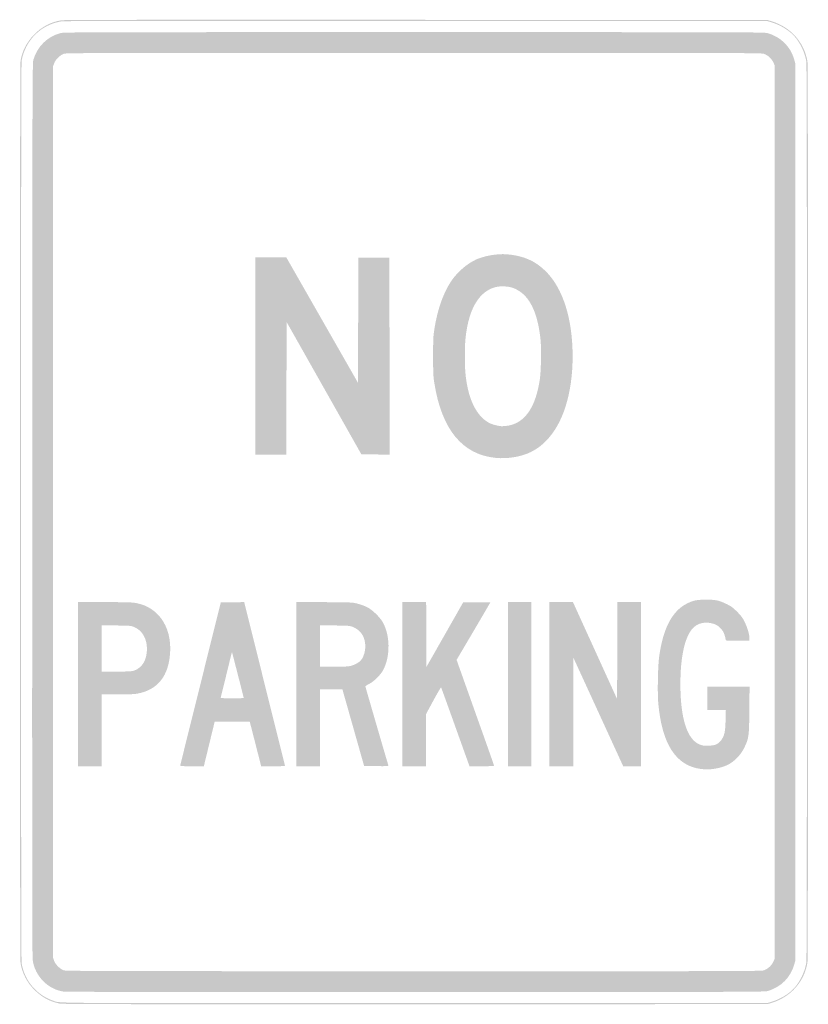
# Model space of a CAD drawing. Header units: inches. Extents: x -12 to 12, y -15 to 15.
import ezdxf

# ---------------------------------------------------------------- set-up
doc = ezdxf.new("R2010")
doc.units = ezdxf.units.IN
doc.header["$MEASUREMENT"] = 0

msp = doc.modelspace()

# ---------------------------------------------------------------- hatches: boundary and pattern name
h = msp.add_hatch(color=7)
edge = h.paths.add_edge_path()
edge.add_spline(control_points=[(-10.788, -14.97), (-11.083, -14.91), (-11.313, -14.788), (-11.535, -14.576), (-11.774, -14.348), (-11.925, -14.065), (-11.982, -13.743), (-12.007, -13.603), (-12.007, 13.603), (-11.982, 13.743), (-11.928, 14.048), (-11.798, 14.303), (-11.58, 14.531), (-11.347, 14.775), (-11.057, 14.929), (-10.735, 14.978), (-10.644, 14.993), (-7.833, 14.996), (0.076, 14.992)], knot_values=[0, 0, 0, 0, 1, 1, 1, 2, 2, 2, 3, 3, 3, 4, 4, 4, 5, 5, 5, 6, 6, 6, 6], degree=3, periodic=0)
edge.add_line((0.076, 14.992), (10.763, 14.987))
edge.add_line((10.763, 14.987), (10.889, 14.949))
edge.add_spline(control_points=[(10.889, 14.949), (11.475, 14.769), (11.887, 14.304), (11.982, 13.717), (12.007, 13.563), (12.007, -13.563), (11.982, -13.717), (11.887, -14.304), (11.475, -14.769), (10.889, -14.949)], knot_values=[0, 0, 0, 0, 1, 1, 1, 2, 2, 2, 3, 3, 3, 3], degree=3, periodic=0)
edge.add_line((10.889, -14.949), (10.763, -14.987))
edge.add_line((10.763, -14.987), (0.042, -14.99))
edge.add_spline(control_points=[(0.042, -14.99), (-8.846, -14.992), (-10.698, -14.989), (-10.788, -14.97)], knot_values=[0, 0, 0, 0, 1, 1, 1, 1], degree=3, periodic=0)
edge = h.paths.add_edge_path(flags=0)
edge.add_spline(control_points=[(10.889, -14.915), (11.163, -14.831), (11.42, -14.674), (11.585, -14.49), (11.762, -14.293), (11.904, -13.992), (11.948, -13.717), (11.973, -13.563), (11.973, 13.563), (11.948, 13.717), (11.904, 13.992), (11.762, 14.293), (11.585, 14.49), (11.42, 14.674), (11.163, 14.831), (10.889, 14.915)], knot_values=[0, 0, 0, 0, 1, 1, 1, 2, 2, 2, 3, 3, 3, 4, 4, 4, 5, 5, 5, 5], degree=3, periodic=0)
edge.add_line((10.889, 14.915), (10.763, 14.954))
edge.add_line((10.763, 14.954), (0.076, 14.959))
edge.add_spline(control_points=[(0.076, 14.959), (-7.833, 14.963), (-10.644, 14.959), (-10.735, 14.945), (-11.356, 14.848), (-11.837, 14.373), (-11.949, 13.743), (-11.974, 13.603), (-11.974, -13.603), (-11.949, -13.743), (-11.854, -14.278), (-11.496, -14.704), (-10.991, -14.881), (-10.757, -14.964), (-11.394, -14.959), (0.042, -14.956)], knot_values=[0, 0, 0, 0, 1, 1, 1, 2, 2, 2, 3, 3, 3, 4, 4, 4, 5, 5, 5, 5], degree=3, periodic=0)
edge.add_line((0.042, -14.956), (10.763, -14.954))
edge.add_line((10.763, -14.954), (10.889, -14.915))
h = msp.add_hatch(color=7)
edge = h.paths.add_edge_path()
edge.add_spline(control_points=[(-10.667, -14.606), (-11.149, -14.537), (-11.543, -14.135), (-11.612, -13.641), (-11.626, -13.542), (-11.63, -9.922), (-11.626, 0.084), (-11.622, 13.068), (-11.62, 13.679), (-11.591, 13.774), (-11.469, 14.181), (-11.17, 14.477), (-10.771, 14.587), (-10.667, 14.616), (-10.194, 14.617), (0, 14.617), (10.297, 14.617), (10.666, 14.616), (10.771, 14.586), (11.169, 14.473), (11.47, 14.174), (11.578, 13.784)], knot_values=[0, 0, 0, 0, 1, 1, 1, 2, 2, 2, 3, 3, 3, 4, 4, 4, 5, 5, 5, 6, 6, 6, 7, 7, 7, 7], degree=3, periodic=0)
edge.add_line((11.578, 13.784), (11.613, 13.658))
edge.add_line((11.613, 13.658), (11.613, 0))
edge.add_line((11.613, 0), (11.613, -13.658))
edge.add_line((11.613, -13.658), (11.578, -13.784))
edge.add_spline(control_points=[(11.578, -13.784), (11.471, -14.17), (11.178, -14.464), (10.78, -14.586), (10.682, -14.616), (10.306, -14.617), (0.059, -14.619), (-6.205, -14.62), (-10.604, -14.615), (-10.667, -14.606)], knot_values=[0, 0, 0, 0, 1, 1, 1, 2, 2, 2, 3, 3, 3, 3], degree=3, periodic=0)
edge = h.paths.add_edge_path(flags=0)
edge.add_spline(control_points=[(10.653, -13.958), (10.769, -13.92), (10.89, -13.81), (10.942, -13.696)], knot_values=[0, 0, 0, 0, 1, 1, 1, 1], degree=3, periodic=0)
edge.add_line((10.942, -13.696), (10.982, -13.607))
edge.add_line((10.982, -13.607), (10.982, 0))
edge.add_line((10.982, 0), (10.982, 13.607))
edge.add_line((10.982, 13.607), (10.942, 13.696))
edge.add_spline(control_points=[(10.942, 13.696), (10.89, 13.81), (10.769, 13.92), (10.653, 13.958), (10.571, 13.984), (9.855, 13.986), (-0.007, 13.986), (-9.672, 13.986), (-10.587, 13.984), (-10.66, 13.959), (-10.776, 13.919), (-10.913, 13.787), (-10.956, 13.673)], knot_values=[0, 0, 0, 0, 1, 1, 1, 2, 2, 2, 3, 3, 3, 4, 4, 4, 4], degree=3, periodic=0)
edge.add_line((-10.956, 13.673), (-10.99, 13.581))
edge.add_line((-10.99, 13.581), (-10.99, 0))
edge.add_line((-10.99, 0), (-10.99, -13.581))
edge.add_line((-10.99, -13.581), (-10.956, -13.673))
edge.add_spline(control_points=[(-10.956, -13.673), (-10.914, -13.784), (-10.777, -13.919), (-10.666, -13.958), (-10.603, -13.98), (-9.405, -13.983), (-0.015, -13.985), (9.856, -13.986), (10.571, -13.984), (10.653, -13.958)], knot_values=[0, 0, 0, 0, 1, 1, 1, 2, 2, 2, 3, 3, 3, 3], degree=3, periodic=0)
h = msp.add_hatch(color=7)
edge = h.paths.add_edge_path()
edge.add_spline(control_points=[(2.499, 1.649), (1.476, 1.744), (0.842, 2.513), (0.619, 3.93), (0.586, 4.14), (0.582, 4.229), (0.582, 4.746), (0.582, 5.267), (0.586, 5.352), (0.62, 5.569), (0.717, 6.188), (0.903, 6.705), (1.158, 7.069), (1.339, 7.327), (1.629, 7.573), (1.892, 7.692), (2.137, 7.803), (2.536, 7.873), (2.811, 7.852), (3.328, 7.813), (3.695, 7.653), (4.023, 7.323), (4.54, 6.802), (4.83, 5.876), (4.83, 4.746), (4.83, 3.618), (4.539, 2.69), (4.023, 2.171), (3.867, 2.013), (3.744, 1.923), (3.556, 1.828), (3.273, 1.686), (2.858, 1.616), (2.499, 1.649)], knot_values=[0, 0, 0, 0, 1, 1, 1, 2, 2, 2, 3, 3, 3, 4, 4, 4, 5, 5, 5, 6, 6, 6, 7, 7, 7, 8, 8, 8, 9, 9, 9, 10, 10, 10, 11, 11, 11, 11], degree=3, periodic=0)
edge = h.paths.add_edge_path(flags=0)
edge.add_spline(control_points=[(2.967, 2.654), (3.423, 2.789), (3.707, 3.24), (3.829, 4.022), (3.867, 4.263), (3.882, 4.948), (3.855, 5.228), (3.784, 5.981), (3.568, 6.489), (3.22, 6.72), (3.052, 6.832), (2.923, 6.871), (2.718, 6.873), (2.583, 6.875), (2.526, 6.867), (2.428, 6.835), (2.028, 6.704), (1.752, 6.302), (1.625, 5.665), (1.568, 5.378), (1.548, 5.147), (1.548, 4.746), (1.548, 4.345), (1.568, 4.114), (1.625, 3.827), (1.758, 3.159), (2.073, 2.729), (2.491, 2.645), (2.542, 2.634), (2.599, 2.622), (2.617, 2.618), (2.673, 2.606), (2.874, 2.626), (2.967, 2.654)], knot_values=[0, 0, 0, 0, 1, 1, 1, 2, 2, 2, 3, 3, 3, 4, 4, 4, 5, 5, 5, 6, 6, 6, 7, 7, 7, 8, 8, 8, 9, 9, 9, 10, 10, 10, 11, 11, 11, 11], degree=3, periodic=0)
for points in [[(-4.83, 4.755), (-4.83, 7.759), (-4.36, 7.759), (-3.89, 7.759), (-2.799, 5.85), (-1.708, 3.94), (-1.7, 5.845), (-1.691, 7.75), (-1.22, 7.75), (-0.749, 7.75), (-0.745, 4.75), (-0.74, 1.75), (-1.172, 1.754), (-1.603, 1.759), (-2.741, 3.773), (-3.879, 5.788), (-3.884, 3.769), (-3.888, 1.75), (-4.359, 1.75), (-4.83, 1.75), (-4.83, 4.755)], [(2.861, -5.243), (2.861, -2.743), (3.215, -2.743), (3.568, -2.743), (3.568, -5.243), (3.568, -7.742), (3.215, -7.742), (2.861, -7.742), (2.861, -5.243)], [(4.123, -5.243), (4.123, -2.743), (4.482, -2.743), (4.841, -2.743), (5.513, -4.22), (6.185, -5.696), (6.189, -4.22), (6.194, -2.743), (6.555, -2.743), (6.917, -2.743), (6.917, -5.243), (6.917, -7.742), (6.644, -7.741), (6.37, -7.741), (5.613, -6.091), (4.856, -4.441), (4.851, -6.092), (4.847, -7.742), (4.485, -7.742), (4.123, -7.742), (4.123, -5.243)]]:
    msp.add_hatch(color=7).paths.add_polyline_path(points)
h = msp.add_hatch(color=7)
edge = h.paths.add_edge_path()
edge.add_spline(control_points=[(8.743, -7.826), (7.976, -7.73), (7.547, -7.068), (7.437, -5.807), (7.411, -5.506), (7.427, -4.672), (7.464, -4.41), (7.586, -3.537), (7.859, -3.014), (8.313, -2.786), (8.502, -2.691), (8.61, -2.669), (8.895, -2.668), (9.193, -2.668), (9.288, -2.688), (9.526, -2.805), (9.661, -2.871), (9.71, -2.908), (9.839, -3.036), (9.967, -3.165), (10.004, -3.215), (10.07, -3.349), (10.155, -3.521), (10.216, -3.731), (10.216, -3.848)], knot_values=[0, 0, 0, 0, 1, 1, 1, 2, 2, 2, 3, 3, 3, 4, 4, 4, 5, 5, 5, 6, 6, 6, 7, 7, 7, 8, 8, 8, 8], degree=3, periodic=0)
edge.add_line((10.216, -3.848), (10.216, -3.921))
edge.add_line((10.216, -3.921), (9.854, -3.921))
edge.add_spline(control_points=[(9.854, -3.921), (9.51, -3.921), (9.492, -3.92), (9.492, -3.89), (9.492, -3.872), (9.476, -3.806), (9.457, -3.744), (9.428, -3.649), (9.405, -3.613), (9.325, -3.533), (9.243, -3.45), (9.21, -3.43), (9.106, -3.399), (8.864, -3.325), (8.628, -3.382), (8.481, -3.548), (8.241, -3.82), (8.112, -4.413), (8.112, -5.242), (8.112, -6.295), (8.321, -6.939), (8.71, -7.084), (8.794, -7.116), (8.837, -7.121), (8.971, -7.116), (9.169, -7.109), (9.266, -7.068), (9.351, -6.953), (9.453, -6.814), (9.479, -6.699), (9.488, -6.341)], knot_values=[0, 0, 0, 0, 1, 1, 1, 2, 2, 2, 3, 3, 3, 4, 4, 4, 5, 5, 5, 6, 6, 6, 7, 7, 7, 8, 8, 8, 9, 9, 9, 10, 10, 10, 10], degree=3, periodic=0)
edge.add_line((9.488, -6.341), (9.496, -6.025))
edge.add_line((9.496, -6.025), (9.217, -6.025))
edge.add_line((9.217, -6.025), (8.937, -6.025))
edge.add_line((8.937, -6.025), (8.937, -5.672))
edge.add_line((8.937, -5.672), (8.937, -5.318))
edge.add_line((8.937, -5.318), (9.578, -5.318))
edge.add_line((9.578, -5.318), (10.218, -5.318))
edge.add_line((10.218, -5.318), (10.212, -6.029))
edge.add_spline(control_points=[(10.212, -6.029), (10.204, -6.843), (10.198, -6.888), (10.053, -7.186), (9.951, -7.396), (9.753, -7.601), (9.559, -7.696), (9.323, -7.811), (9.018, -7.86), (8.743, -7.826)], knot_values=[0, 0, 0, 0, 1, 1, 1, 2, 2, 2, 3, 3, 3, 3], degree=3, periodic=0)
h = msp.add_hatch(color=7)
edge = h.paths.add_edge_path()
edge.add_line((-10.233, -5.243), (-10.233, -2.743))
edge.add_line((-10.233, -2.743), (-9.427, -2.743))
edge.add_spline(control_points=[(-9.427, -2.743), (-8.78, -2.743), (-8.593, -2.748), (-8.474, -2.769), (-7.732, -2.898), (-7.312, -3.596), (-7.447, -4.477), (-7.537, -5.071), (-7.861, -5.423), (-8.414, -5.528), (-8.52, -5.548), (-8.668, -5.554), (-9.031, -5.554)], knot_values=[0, 0, 0, 0, 1, 1, 1, 2, 2, 2, 3, 3, 3, 4, 4, 4, 4], degree=3, periodic=0)
edge.add_line((-9.031, -5.554), (-9.509, -5.554))
edge.add_line((-9.509, -5.554), (-9.509, -6.648))
edge.add_line((-9.509, -6.648), (-9.509, -7.742))
edge.add_line((-9.509, -7.742), (-9.871, -7.742))
edge.add_line((-9.871, -7.742), (-10.233, -7.742))
edge.add_line((-10.233, -7.742), (-10.233, -5.243))
edge = h.paths.add_edge_path(flags=0)
edge.add_spline(control_points=[(-8.519, -4.828), (-8.286, -4.739), (-8.155, -4.537), (-8.135, -4.235), (-8.111, -3.887), (-8.262, -3.605), (-8.53, -3.498), (-8.619, -3.462), (-8.655, -3.459), (-9.067, -3.454)], knot_values=[0, 0, 0, 0, 1, 1, 1, 2, 2, 2, 3, 3, 3, 3], degree=3, periodic=0)
edge.add_line((-9.067, -3.454), (-9.509, -3.448))
edge.add_line((-9.509, -3.448), (-9.509, -4.157))
edge.add_line((-9.509, -4.157), (-9.509, -4.866))
edge.add_line((-9.509, -4.866), (-9.05, -4.861))
edge.add_spline(control_points=[(-9.05, -4.861), (-8.676, -4.856), (-8.579, -4.85), (-8.519, -4.828)], knot_values=[0, 0, 0, 0, 1, 1, 1, 1], degree=3, periodic=0)
h = msp.add_hatch(color=7)
edge = h.paths.add_edge_path()
edge.add_spline(control_points=[(-7.118, -7.721), (-7.118, -7.709), (-6.84, -6.587), (-6.5, -5.226)], knot_values=[0, 0, 0, 0, 1, 1, 1, 1], degree=3, periodic=0)
edge.add_line((-6.5, -5.226), (-5.882, -2.752))
edge.add_line((-5.882, -2.752), (-5.526, -2.747))
edge.add_line((-5.526, -2.747), (-5.17, -2.743))
edge.add_line((-5.17, -2.743), (-4.553, -5.221))
edge.add_spline(control_points=[(-4.553, -5.221), (-4.214, -6.584), (-3.933, -7.709), (-3.929, -7.721), (-3.924, -7.737), (-4.003, -7.742), (-4.288, -7.742)], knot_values=[0, 0, 0, 0, 1, 1, 1, 2, 2, 2, 2], degree=3, periodic=0)
edge.add_line((-4.288, -7.742), (-4.654, -7.742))
edge.add_line((-4.654, -7.742), (-4.726, -7.46))
edge.add_spline(control_points=[(-4.726, -7.46), (-4.765, -7.305), (-4.844, -6.998), (-4.9, -6.778)], knot_values=[0, 0, 0, 0, 1, 1, 1, 1], degree=3, periodic=0)
edge.add_line((-4.9, -6.778), (-5.003, -6.379))
edge.add_line((-5.003, -6.379), (-5.536, -6.379))
edge.add_line((-5.536, -6.379), (-6.069, -6.379))
edge.add_line((-6.069, -6.379), (-6.112, -6.56))
edge.add_spline(control_points=[(-6.112, -6.56), (-6.137, -6.659), (-6.211, -6.966), (-6.278, -7.241)], knot_values=[0, 0, 0, 0, 1, 1, 1, 1], degree=3, periodic=0)
edge.add_line((-6.278, -7.241), (-6.4, -7.742))
edge.add_line((-6.4, -7.742), (-6.76, -7.742))
edge.add_spline(control_points=[(-6.76, -7.742), (-7.036, -7.742), (-7.119, -7.737), (-7.118, -7.721)], knot_values=[0, 0, 0, 0, 1, 1, 1, 1], degree=3, periodic=0)
edge = h.paths.add_edge_path(flags=0)
edge.add_spline(control_points=[(-5.184, -5.663), (-5.184, -5.653), (-5.539, -4.268), (-5.543, -4.264), (-5.545, -4.262), (-5.621, -4.569), (-5.712, -4.945), (-5.804, -5.322), (-5.882, -5.639), (-5.886, -5.651), (-5.892, -5.667), (-5.816, -5.672), (-5.539, -5.672), (-5.344, -5.672), (-5.184, -5.668), (-5.184, -5.663)], knot_values=[0, 0, 0, 0, 1, 1, 1, 2, 2, 2, 3, 3, 3, 4, 4, 4, 5, 5, 5, 5], degree=3, periodic=0)
h = msp.add_hatch(color=7)
edge = h.paths.add_edge_path()
edge.add_line((-3.585, -5.243), (-3.585, -2.743))
edge.add_line((-3.585, -2.743), (-2.781, -2.744))
edge.add_spline(control_points=[(-2.781, -2.744), (-2.339, -2.744), (-1.927, -2.751), (-1.866, -2.76), (-1.706, -2.783), (-1.506, -2.85), (-1.38, -2.924), (-1.24, -3.005), (-1.036, -3.209), (-0.955, -3.349), (-0.73, -3.737), (-0.715, -4.354), (-0.922, -4.78), (-1.002, -4.946), (-1.204, -5.152), (-1.367, -5.235), (-1.43, -5.267), (-1.481, -5.3), (-1.481, -5.308), (-1.481, -5.323), (-0.797, -7.673), (-0.779, -7.719), (-0.772, -7.739), (-0.831, -7.742), (-1.145, -7.738)], knot_values=[0, 0, 0, 0, 1, 1, 1, 2, 2, 2, 3, 3, 3, 4, 4, 4, 5, 5, 5, 6, 6, 6, 7, 7, 7, 8, 8, 8, 8], degree=3, periodic=0)
edge.add_line((-1.145, -7.738), (-1.519, -7.734))
edge.add_line((-1.519, -7.734), (-1.849, -6.568))
edge.add_line((-1.849, -6.568), (-2.179, -5.403))
edge.add_line((-2.179, -5.403), (-2.52, -5.403))
edge.add_line((-2.52, -5.403), (-2.861, -5.403))
edge.add_line((-2.861, -5.403), (-2.861, -6.572))
edge.add_line((-2.861, -6.572), (-2.861, -7.742))
edge.add_line((-2.861, -7.742), (-3.223, -7.742))
edge.add_line((-3.223, -7.742), (-3.585, -7.742))
edge.add_line((-3.585, -7.742), (-3.585, -5.243))
edge = h.paths.add_edge_path(flags=0)
edge.add_spline(control_points=[(-1.978, -4.696), (-1.844, -4.674), (-1.68, -4.591), (-1.616, -4.514), (-1.5, -4.374), (-1.452, -4.111), (-1.505, -3.905), (-1.555, -3.708), (-1.673, -3.576), (-1.87, -3.496), (-1.953, -3.463), (-1.997, -3.459), (-2.411, -3.454)], knot_values=[0, 0, 0, 0, 1, 1, 1, 2, 2, 2, 3, 3, 3, 4, 4, 4, 4], degree=3, periodic=0)
edge.add_line((-2.411, -3.454), (-2.861, -3.447))
edge.add_line((-2.861, -3.447), (-2.861, -4.08))
edge.add_line((-2.861, -4.08), (-2.861, -4.712))
edge.add_line((-2.861, -4.712), (-2.47, -4.712))
edge.add_spline(control_points=[(-2.47, -4.712), (-2.255, -4.712), (-2.033, -4.705), (-1.978, -4.696)], knot_values=[0, 0, 0, 0, 1, 1, 1, 1], degree=3, periodic=0)
h = msp.add_hatch(color=7)
edge = h.paths.add_edge_path()
edge.add_line((-0.353, -5.243), (-0.353, -2.743))
edge.add_line((-0.353, -2.743), (0.008, -2.743))
edge.add_line((0.008, -2.743), (0.37, -2.743))
edge.add_line((0.37, -2.743), (0.374, -3.729))
edge.add_line((0.374, -3.729), (0.379, -4.716))
edge.add_line((0.379, -4.716), (0.938, -3.734))
edge.add_line((0.938, -3.734), (1.496, -2.752))
edge.add_line((1.496, -2.752), (1.909, -2.747))
edge.add_spline(control_points=[(1.909, -2.747), (2.137, -2.745), (2.323, -2.747), (2.323, -2.752), (2.323, -2.757), (2.092, -3.153), (1.81, -3.632)], knot_values=[0, 0, 0, 0, 1, 1, 1, 2, 2, 2, 2], degree=3, periodic=0)
edge.add_line((1.81, -3.632), (1.297, -4.502))
edge.add_line((1.297, -4.502), (1.868, -6.108))
edge.add_spline(control_points=[(1.868, -6.108), (2.183, -6.99), (2.44, -7.719), (2.44, -7.727), (2.44, -7.735), (2.272, -7.742), (2.065, -7.742)], knot_values=[0, 0, 0, 0, 1, 1, 1, 2, 2, 2, 2], degree=3, periodic=0)
edge.add_line((2.065, -7.742), (1.69, -7.742))
edge.add_line((1.69, -7.742), (1.263, -6.551))
edge.add_spline(control_points=[(1.263, -6.551), (1.029, -5.896), (0.832, -5.352), (0.826, -5.341), (0.821, -5.33), (0.716, -5.507), (0.593, -5.734)], knot_values=[0, 0, 0, 0, 1, 1, 1, 2, 2, 2, 2], degree=3, periodic=0)
edge.add_line((0.593, -5.734), (0.37, -6.147))
edge.add_line((0.37, -6.147), (0.37, -6.944))
edge.add_line((0.37, -6.944), (0.37, -7.742))
edge.add_line((0.37, -7.742), (0.008, -7.742))
edge.add_line((0.008, -7.742), (-0.353, -7.742))
edge.add_line((-0.353, -7.742), (-0.353, -5.243))

doc.saveas('drawing.dxf')
